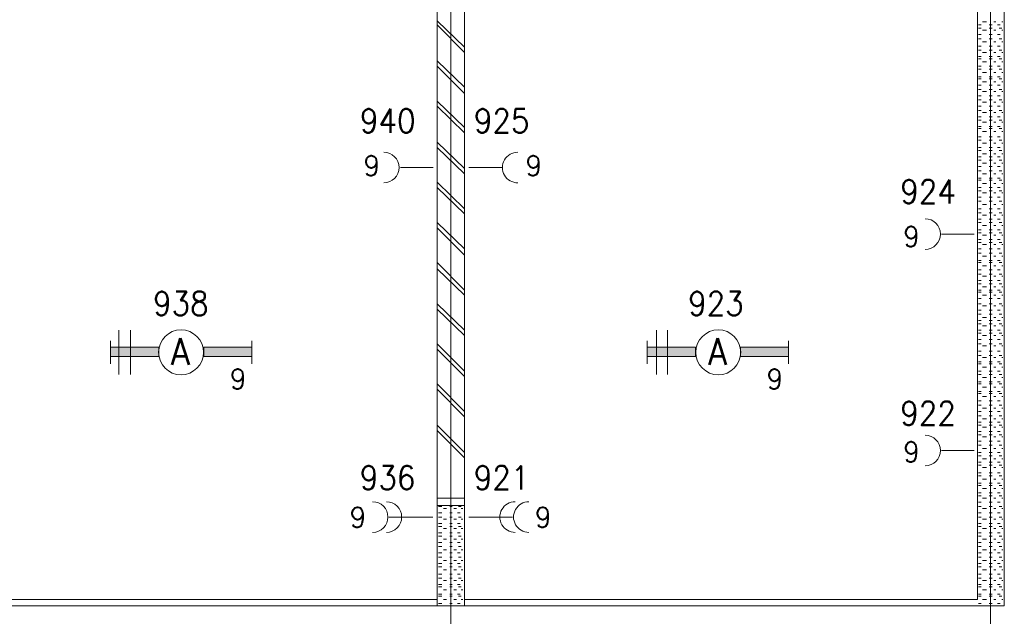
# Model space of a CAD drawing. Header units: metres. Extents: x -120 to -9, y 63 to 139.
# Tile 36 of 44: x -31.02 to -23.73, y 98.75 to 103.16. Entities that reach past the tile are written whole.
import ezdxf
from ezdxf.enums import TextEntityAlignment as Align

# ---------------------------------------------------------------- set-up
doc = ezdxf.new("R2010")
doc.units = ezdxf.units.M
doc.header["$MEASUREMENT"] = 0
doc.layers.add('Level 1', color=1, linetype='Continuous', lineweight=0)
doc.styles.add('Style-STANDARD', font='STANDARD.shx')

# ---------------------------------------------------------------- blocks, each defined once
blk = doc.blocks.new('FCADE1')
at = {"layer": 'Level 1', "color": 1, "linetype": 'Continuous', "lineweight": 0}
blk.add_circle((0, 0), 1, dxfattribs=at)
blk = doc.blocks.new('FCADE2')
at = {"layer": 'Level 1', "color": 1, "linetype": 'Continuous', "lineweight": 0}
blk.add_circle((0, 0), 1, dxfattribs=at)

msp = doc.modelspace()

# ---------------------------------------------------------------- linework, layer by layer
at = {"layer": 'Level 1', "color": 11, "linetype": 'Continuous', "lineweight": 0}
for p, q in [((-27.827, 120.3835), (-27.827, 93.6725)), ((-23.8309, 120.3835), (-23.8309, 93.6725))]:
    msp.add_line(p, q, dxfattribs=at)
at = {"layer": 'Level 1', "color": 1, "linetype": 'Continuous', "lineweight": 0}
for p, q in [((-27.9285, 98.8288), (-27.9285, 106.2038)), ((-27.7254, 98.8288), (-27.7254, 106.2038)), ((-23.9285, 98.8757), (-23.9285, 106.2038)), ((-23.7293, 98.8288), (-23.7293, 106.2038)), ((-27.7254, 102.9616), (-27.9285, 103.1569)), ((-23.8895, 103.1491), (-23.8621, 103.1491)), ((-23.8074, 103.1491), (-23.7918, 103.1491)), ((-23.7488, 103.1491), (-23.741, 103.1491)), ((-27.7254, 102.9225), (-27.9285, 103.1257)), ((-23.9207, 103.1257), (-23.9012, 103.1257)), ((-23.9207, 103.1022), (-23.9012, 103.1022)), ((-23.8895, 103.0866), (-23.8621, 103.0866)), ((-23.8426, 103.1257), (-23.8192, 103.1257)), ((-23.8426, 103.1022), (-23.8192, 103.1022)), ((-23.8074, 103.0866), (-23.7918, 103.0866)), ((-23.7801, 103.1257), (-23.7606, 103.1257)), ((-23.7684, 103.1022), (-23.7488, 103.1022)), ((-23.7488, 103.0866), (-23.741, 103.0866)), ((-23.9207, 103.0553), (-23.9012, 103.0553)), ((-23.9207, 103.0241), (-23.9012, 103.0241)), ((-23.8895, 103.0007), (-23.8621, 103.0007)), ((-23.8426, 103.0553), (-23.8192, 103.0553)), ((-23.8426, 103.0241), (-23.8192, 103.0241)), ((-23.8074, 103.0007), (-23.7918, 103.0007)), ((-23.7801, 103.0553), (-23.7606, 103.0553)), ((-23.7684, 103.0241), (-23.7488, 103.0241)), ((-23.7488, 103.0007), (-23.741, 103.0007)), ((-23.9207, 102.9694), (-23.9012, 102.9694)), ((-23.9207, 102.9381), (-23.9012, 102.9381)), ((-23.8895, 102.9225), (-23.8621, 102.9225)), ((-23.8426, 102.9694), (-23.8192, 102.9694)), ((-23.8426, 102.9381), (-23.8192, 102.9381)), ((-23.8074, 102.9225), (-23.7918, 102.9225)), ((-23.7801, 102.9694), (-23.7606, 102.9694)), ((-23.7684, 102.9381), (-23.7488, 102.9381)), ((-23.7488, 102.9225), (-23.741, 102.9225)), ((-27.7254, 102.6647), (-27.9285, 102.86)), ((-23.9207, 102.8913), (-23.9012, 102.8913)), ((-23.9207, 102.8757), (-23.9012, 102.8757)), ((-23.8895, 102.8522), (-23.8621, 102.8522)), ((-23.8426, 102.8913), (-23.8192, 102.8913)), ((-23.8426, 102.8757), (-23.8192, 102.8757)), ((-23.8074, 102.8522), (-23.7918, 102.8522)), ((-23.7801, 102.8913), (-23.7606, 102.8913)), ((-23.7684, 102.8757), (-23.7488, 102.8757)), ((-23.7488, 102.8522), (-23.741, 102.8522)), ((-27.7254, 102.6178), (-27.9285, 102.821)), ((-23.9207, 102.821), (-23.9012, 102.821)), ((-23.9207, 102.7975), (-23.9012, 102.7975)), ((-23.8895, 102.7741), (-23.8621, 102.7741)), ((-23.8426, 102.821), (-23.8192, 102.821)), ((-23.8426, 102.7975), (-23.8192, 102.7975)), ((-23.8074, 102.7741), (-23.7918, 102.7741)), ((-23.7801, 102.821), (-23.7606, 102.821)), ((-23.7684, 102.7975), (-23.7488, 102.7975)), ((-23.7488, 102.7741), (-23.741, 102.7741)), ((-23.9207, 102.7428), (-23.9012, 102.7428)), ((-23.9207, 102.7272), (-23.9012, 102.7272)), ((-23.8895, 102.7038), (-23.8621, 102.7038)), ((-23.8426, 102.7428), (-23.8192, 102.7428)), ((-23.8426, 102.7272), (-23.8192, 102.7272)), ((-23.8074, 102.7038), (-23.7918, 102.7038)), ((-23.7801, 102.7428), (-23.7606, 102.7428)), ((-23.7684, 102.7272), (-23.7488, 102.7272)), ((-23.7488, 102.7038), (-23.741, 102.7038)), ((-23.9207, 102.6803), (-23.9012, 102.6803)), ((-23.9207, 102.6491), (-23.9012, 102.6491)), ((-23.8895, 102.6335), (-23.8621, 102.6335)), ((-23.8426, 102.6803), (-23.8192, 102.6803)), ((-23.8426, 102.6491), (-23.8192, 102.6491)), ((-23.8074, 102.6335), (-23.7918, 102.6335)), ((-23.7801, 102.6803), (-23.7606, 102.6803)), ((-23.7684, 102.6491), (-23.7488, 102.6491)), ((-23.7488, 102.6335), (-23.741, 102.6335)), ((-27.7254, 102.3678), (-27.9285, 102.5631)), ((-23.9207, 102.6022), (-23.9012, 102.6022)), ((-23.9207, 102.571), (-23.9012, 102.571)), ((-23.8895, 102.5553), (-23.8621, 102.5553)), ((-23.8426, 102.6022), (-23.8192, 102.6022)), ((-23.8426, 102.571), (-23.8192, 102.571)), ((-23.8074, 102.5553), (-23.7918, 102.5553)), ((-23.7801, 102.6022), (-23.7606, 102.6022)), ((-23.7684, 102.571), (-23.7488, 102.571)), ((-23.7488, 102.5553), (-23.741, 102.5553)), ((-27.7254, 102.3288), (-27.9285, 102.5241)), ((-23.9207, 102.5241), (-23.9012, 102.5241)), ((-23.9207, 102.4928), (-23.9012, 102.4928)), ((-23.8895, 102.4772), (-23.8621, 102.4772)), ((-23.8426, 102.5241), (-23.8192, 102.5241)), ((-23.8426, 102.4928), (-23.8192, 102.4928)), ((-23.8074, 102.4772), (-23.7918, 102.4772)), ((-23.7801, 102.5241), (-23.7606, 102.5241)), ((-23.7684, 102.4928), (-23.7488, 102.4928)), ((-23.7488, 102.4772), (-23.741, 102.4772)), ((-23.9207, 102.446), (-23.9012, 102.446)), ((-23.9207, 102.4225), (-23.9012, 102.4225)), ((-23.8895, 102.4069), (-23.8621, 102.4069)), ((-23.8426, 102.446), (-23.8192, 102.446)), ((-23.8426, 102.4225), (-23.8192, 102.4225)), ((-23.8074, 102.4069), (-23.7918, 102.4069)), ((-23.7801, 102.446), (-23.7606, 102.446)), ((-23.7684, 102.4225), (-23.7488, 102.4225)), ((-23.7488, 102.4069), (-23.741, 102.4069)), ((-23.9207, 102.3757), (-23.9012, 102.3757)), ((-23.9207, 102.36), (-23.9012, 102.36)), ((-23.8895, 102.3366), (-23.8621, 102.3366)), ((-23.8426, 102.3757), (-23.8192, 102.3757)), ((-23.8426, 102.36), (-23.8192, 102.36)), ((-23.8074, 102.3366), (-23.7918, 102.3366)), ((-23.7801, 102.3757), (-23.7606, 102.3757)), ((-23.7684, 102.36), (-23.7488, 102.36)), ((-23.7488, 102.3366), (-23.741, 102.3366)), ((-27.7254, 102.0631), (-27.9285, 102.2585)), ((-23.9207, 102.2975), (-23.9012, 102.2975)), ((-23.9207, 102.2741), (-23.9012, 102.2741)), ((-23.8426, 102.2975), (-23.8192, 102.2975)), ((-23.8426, 102.2741), (-23.8192, 102.2741)), ((-23.7801, 102.2975), (-23.7606, 102.2975)), ((-23.7684, 102.2741), (-23.7488, 102.2741)), ((-27.7254, 102.0241), (-27.9285, 102.2194)), ((-23.9207, 102.2194), (-23.9012, 102.2194)), ((-23.9207, 102.196), (-23.9012, 102.196)), ((-23.8895, 102.2507), (-23.8621, 102.2507)), ((-23.8426, 102.2194), (-23.8192, 102.2194)), ((-23.8426, 102.196), (-23.8192, 102.196)), ((-23.8074, 102.2507), (-23.7918, 102.2507)), ((-23.7801, 102.2194), (-23.7606, 102.2194)), ((-23.7684, 102.196), (-23.7488, 102.196)), ((-23.7488, 102.2507), (-23.741, 102.2507)), ((-23.9207, 102.1491), (-23.9012, 102.1491)), ((-23.9207, 102.1257), (-23.9012, 102.1257)), ((-23.8895, 102.1725), (-23.8621, 102.1725)), ((-23.8426, 102.1491), (-23.8192, 102.1491)), ((-23.8426, 102.1257), (-23.8192, 102.1257)), ((-23.8074, 102.1725), (-23.7918, 102.1725)), ((-23.7801, 102.1491), (-23.7606, 102.1491)), ((-23.7684, 102.1257), (-23.7488, 102.1257)), ((-23.7488, 102.1725), (-23.741, 102.1725)), ((-27.9559, 102.071), (-28.1981, 102.071)), ((-27.6942, 102.071), (-27.4481, 102.071)), ((-23.9207, 102.0788), (-23.9012, 102.0788)), ((-23.9207, 102.0475), (-23.9012, 102.0475)), ((-23.8895, 102.1022), (-23.8621, 102.1022)), ((-23.8426, 102.0788), (-23.8192, 102.0788)), ((-23.8426, 102.0475), (-23.8192, 102.0475)), ((-23.8074, 102.1022), (-23.7918, 102.1022)), ((-23.7801, 102.0788), (-23.7606, 102.0788)), ((-23.7684, 102.0475), (-23.7488, 102.0475)), ((-23.7488, 102.1022), (-23.741, 102.1022)), ((-23.9207, 101.9928), (-23.9012, 101.9928)), ((-23.9207, 101.9772), (-23.9012, 101.9772)), ((-23.8895, 102.0241), (-23.8621, 102.0241)), ((-23.8426, 101.9928), (-23.8192, 101.9928)), ((-23.8426, 101.9772), (-23.8192, 101.9772)), ((-23.8074, 102.0241), (-23.7918, 102.0241)), ((-23.7801, 101.9928), (-23.7606, 101.9928)), ((-23.7684, 101.9772), (-23.7488, 101.9772)), ((-23.7488, 102.0241), (-23.741, 102.0241)), ((-27.7254, 101.7663), (-27.9285, 101.9616)), ((-27.7254, 101.7272), (-27.9285, 101.9225)), ((-23.9207, 101.9225), (-23.9012, 101.9225)), ((-23.9207, 101.8991), (-23.9012, 101.8991)), ((-23.8895, 101.9538), (-23.8621, 101.9538)), ((-23.8426, 101.9225), (-23.8192, 101.9225)), ((-23.8426, 101.8991), (-23.8192, 101.8991)), ((-23.8074, 101.9538), (-23.7918, 101.9538)), ((-23.7801, 101.9225), (-23.7606, 101.9225)), ((-23.7684, 101.8991), (-23.7488, 101.8991)), ((-23.7488, 101.9538), (-23.741, 101.9538)), ((-23.9207, 101.8522), (-23.9012, 101.8522)), ((-23.9207, 101.821), (-23.9012, 101.821)), ((-23.8895, 101.8835), (-23.8621, 101.8835)), ((-23.8426, 101.8522), (-23.8192, 101.8522)), ((-23.8426, 101.821), (-23.8192, 101.821)), ((-23.8074, 101.8835), (-23.7918, 101.8835)), ((-23.7801, 101.8522), (-23.7606, 101.8522)), ((-23.7684, 101.821), (-23.7488, 101.821)), ((-23.7488, 101.8835), (-23.741, 101.8835)), ((-23.9207, 101.7663), (-23.9012, 101.7663)), ((-23.8895, 101.7975), (-23.8621, 101.7975)), ((-23.8426, 101.7663), (-23.8192, 101.7663)), ((-23.8074, 101.7975), (-23.7918, 101.7975)), ((-23.7801, 101.7663), (-23.7606, 101.7663)), ((-23.7488, 101.7975), (-23.741, 101.7975)), ((-23.9207, 101.735), (-23.9012, 101.735)), ((-23.9207, 101.6881), (-23.9012, 101.6881)), ((-23.8895, 101.7194), (-23.8621, 101.7194)), ((-23.8426, 101.735), (-23.8192, 101.735)), ((-23.8426, 101.6881), (-23.8192, 101.6881)), ((-23.8074, 101.7194), (-23.7918, 101.7194)), ((-23.7801, 101.6881), (-23.7606, 101.6881)), ((-23.7684, 101.735), (-23.7488, 101.735)), ((-23.7488, 101.7194), (-23.741, 101.7194)), ((-27.7254, 101.4694), (-27.9285, 101.6647)), ((-27.7254, 101.4225), (-27.9285, 101.6257)), ((-23.9207, 101.6647), (-23.9012, 101.6647)), ((-23.9207, 101.61), (-23.9012, 101.61)), ((-23.8895, 101.6413), (-23.8621, 101.6413)), ((-23.8426, 101.6647), (-23.8192, 101.6647)), ((-23.8426, 101.61), (-23.8192, 101.61)), ((-23.8074, 101.6413), (-23.7918, 101.6413)), ((-23.7801, 101.61), (-23.7606, 101.61)), ((-23.7684, 101.6647), (-23.7488, 101.6647)), ((-23.7488, 101.6413), (-23.741, 101.6413)), ((-23.952, 101.5788), (-24.1942, 101.5788)), ((-23.9207, 101.5866), (-23.9012, 101.5866)), ((-23.9207, 101.5397), (-23.9012, 101.5397)), ((-23.8895, 101.571), (-23.8621, 101.571)), ((-23.8426, 101.5866), (-23.8192, 101.5866)), ((-23.8426, 101.5397), (-23.8192, 101.5397)), ((-23.8074, 101.571), (-23.7918, 101.571)), ((-23.7801, 101.5397), (-23.7606, 101.5397)), ((-23.7684, 101.5866), (-23.7488, 101.5866)), ((-23.7488, 101.571), (-23.741, 101.571)), ((-23.9207, 101.5163), (-23.9012, 101.5163)), ((-23.9207, 101.4694), (-23.9012, 101.4694)), ((-23.8895, 101.5007), (-23.8621, 101.5007)), ((-23.8426, 101.5163), (-23.8192, 101.5163)), ((-23.8426, 101.4694), (-23.8192, 101.4694)), ((-23.8074, 101.5007), (-23.7918, 101.5007)), ((-23.7801, 101.4694), (-23.7606, 101.4694)), ((-23.7684, 101.5163), (-23.7488, 101.5163)), ((-23.7488, 101.5007), (-23.741, 101.5007)), ((-23.9207, 101.4381), (-23.9012, 101.4381)), ((-23.9207, 101.3835), (-23.9012, 101.3835)), ((-23.8895, 101.4147), (-23.8621, 101.4147)), ((-23.8426, 101.4381), (-23.8192, 101.4381)), ((-23.8426, 101.3835), (-23.8192, 101.3835)), ((-23.8074, 101.4147), (-23.7918, 101.4147)), ((-23.7801, 101.3835), (-23.7606, 101.3835)), ((-23.7684, 101.4381), (-23.7488, 101.4381)), ((-23.7488, 101.4147), (-23.741, 101.4147)), ((-27.7254, 101.1647), (-27.9285, 101.3678)), ((-27.7254, 101.1257), (-27.9285, 101.321)), ((-23.9207, 101.3678), (-23.9012, 101.3678)), ((-23.9207, 101.3131), (-23.9012, 101.3131)), ((-23.8895, 101.3444), (-23.8621, 101.3444)), ((-23.8426, 101.3678), (-23.8192, 101.3678)), ((-23.8426, 101.3131), (-23.8192, 101.3131)), ((-23.8074, 101.3444), (-23.7918, 101.3444)), ((-23.7801, 101.3131), (-23.7606, 101.3131)), ((-23.7684, 101.3678), (-23.7488, 101.3678)), ((-23.7488, 101.3444), (-23.741, 101.3444)), ((-23.9207, 101.2819), (-23.9012, 101.2819)), ((-23.8895, 101.2663), (-23.8621, 101.2663)), ((-23.8426, 101.2819), (-23.8192, 101.2819)), ((-23.8074, 101.2663), (-23.7918, 101.2663)), ((-23.7684, 101.2819), (-23.7488, 101.2819)), ((-23.7488, 101.2663), (-23.741, 101.2663)), ((-23.9207, 101.235), (-23.9012, 101.235)), ((-23.9207, 101.2116), (-23.9012, 101.2116)), ((-23.9207, 101.1647), (-23.9012, 101.1647)), ((-23.8895, 101.1881), (-23.8621, 101.1881)), ((-23.8426, 101.235), (-23.8192, 101.235)), ((-23.8426, 101.2116), (-23.8192, 101.2116)), ((-23.8426, 101.1647), (-23.8192, 101.1647)), ((-23.8074, 101.1881), (-23.7918, 101.1881)), ((-23.7801, 101.235), (-23.7606, 101.235)), ((-23.7801, 101.1647), (-23.7606, 101.1647)), ((-23.7684, 101.2116), (-23.7488, 101.2116)), ((-23.7488, 101.1881), (-23.741, 101.1881)), ((-23.9207, 101.1491), (-23.9012, 101.1491)), ((-23.9207, 101.1022), (-23.9012, 101.1022)), ((-23.8895, 101.1257), (-23.8621, 101.1257)), ((-23.8426, 101.1491), (-23.8192, 101.1491)), ((-23.8426, 101.1022), (-23.8192, 101.1022)), ((-23.8074, 101.1257), (-23.7918, 101.1257)), ((-23.7801, 101.1022), (-23.7606, 101.1022)), ((-23.7684, 101.1491), (-23.7488, 101.1491)), ((-23.7488, 101.1257), (-23.741, 101.1257)), ((-27.7254, 100.8678), (-27.9285, 101.0631)), ((-27.7254, 100.8288), (-27.9285, 101.0241)), ((-23.9207, 101.0631), (-23.9012, 101.0631)), ((-23.8895, 101.0475), (-23.8621, 101.0475)), ((-23.8426, 101.0631), (-23.8192, 101.0631)), ((-23.8074, 101.0475), (-23.7918, 101.0475)), ((-23.7684, 101.0631), (-23.7488, 101.0631)), ((-23.7488, 101.0475), (-23.741, 101.0475)), ((-23.9207, 101.0163), (-23.9012, 101.0163)), ((-23.9207, 100.985), (-23.9012, 100.985)), ((-23.8895, 100.9616), (-23.8621, 100.9616)), ((-23.8426, 101.0163), (-23.8192, 101.0163)), ((-23.8426, 100.985), (-23.8192, 100.985)), ((-23.8074, 100.9616), (-23.7918, 100.9616)), ((-23.7801, 101.0163), (-23.7606, 101.0163)), ((-23.7684, 100.985), (-23.7488, 100.985)), ((-23.7488, 100.9616), (-23.741, 100.9616)), ((-23.9207, 100.9381), (-23.9012, 100.9381)), ((-23.9207, 100.9147), (-23.9012, 100.9147)), ((-23.8895, 100.8991), (-23.8621, 100.8991)), ((-23.8426, 100.9381), (-23.8192, 100.9381)), ((-23.8426, 100.9147), (-23.8192, 100.9147)), ((-23.8074, 100.8991), (-23.7918, 100.8991)), ((-23.7801, 100.9381), (-23.7606, 100.9381)), ((-23.7684, 100.9147), (-23.7488, 100.9147)), ((-23.7488, 100.8991), (-23.741, 100.8991)), ((-30.284, 100.5397), (-30.284, 100.8678)), ((-30.1981, 100.5397), (-30.1981, 100.8678)), ((-26.3035, 100.5397), (-26.3035, 100.8678)), ((-26.2215, 100.5397), (-26.2215, 100.8678)), ((-23.9207, 100.8678), (-23.9012, 100.8678)), ((-23.9207, 100.8444), (-23.9012, 100.8444)), ((-23.8895, 100.8288), (-23.8621, 100.8288)), ((-23.8426, 100.8678), (-23.8192, 100.8678)), ((-23.8426, 100.8444), (-23.8192, 100.8444)), ((-23.8074, 100.8288), (-23.7918, 100.8288)), ((-23.7801, 100.8678), (-23.7606, 100.8678)), ((-23.7684, 100.8444), (-23.7488, 100.8444)), ((-23.7488, 100.8288), (-23.741, 100.8288)), ((-30.3465, 100.7897), (-30.3465, 100.6178)), ((-29.2996, 100.7897), (-29.2996, 100.6178)), ((-27.7254, 100.5631), (-27.9285, 100.7663)), ((-27.7254, 100.5241), (-27.9285, 100.7272)), ((-26.3739, 100.7897), (-26.3739, 100.6178)), ((-25.327, 100.7897), (-25.327, 100.6178)), ((-23.9207, 100.7975), (-23.9012, 100.7975)), ((-23.9207, 100.7663), (-23.9012, 100.7663)), ((-23.8895, 100.7507), (-23.8621, 100.7507)), ((-23.8426, 100.7975), (-23.8192, 100.7975)), ((-23.8426, 100.7663), (-23.8192, 100.7663)), ((-23.8074, 100.7507), (-23.7918, 100.7507)), ((-23.7801, 100.7975), (-23.7606, 100.7975)), ((-23.7684, 100.7663), (-23.7488, 100.7663)), ((-23.7488, 100.7507), (-23.741, 100.7507)), ((-23.9207, 100.7116), (-23.9012, 100.7116)), ((-23.9207, 100.6803), (-23.9012, 100.6803)), ((-23.8895, 100.6647), (-23.8621, 100.6647)), ((-23.8426, 100.7116), (-23.8192, 100.7116)), ((-23.8426, 100.6803), (-23.8192, 100.6803)), ((-23.8074, 100.6647), (-23.7918, 100.6647)), ((-23.7801, 100.7116), (-23.7606, 100.7116)), ((-23.7684, 100.6803), (-23.7488, 100.6803)), ((-23.7488, 100.6647), (-23.741, 100.6647)), ((-23.9285, 100.4147), (-23.9285, 100.6178)), ((-23.9285, 100.6022), (-23.9285, 100.5866)), ((-23.9207, 100.6335), (-23.9012, 100.6335)), ((-23.9207, 100.6178), (-23.9012, 100.6178)), ((-23.8895, 100.5944), (-23.8621, 100.5944)), ((-23.8426, 100.6335), (-23.8192, 100.6335)), ((-23.8426, 100.6178), (-23.8192, 100.6178)), ((-23.8074, 100.5944), (-23.7918, 100.5944)), ((-23.7801, 100.6335), (-23.7606, 100.6335)), ((-23.7684, 100.6178), (-23.7488, 100.6178)), ((-23.7488, 100.5944), (-23.741, 100.5944)), ((-23.9285, 100.5241), (-23.9285, 100.5085)), ((-23.9207, 100.5631), (-23.9012, 100.5631)), ((-23.9207, 100.5397), (-23.9012, 100.5397)), ((-23.8895, 100.5163), (-23.8621, 100.5163)), ((-23.8426, 100.5631), (-23.8192, 100.5631)), ((-23.8426, 100.5397), (-23.8192, 100.5397)), ((-23.8074, 100.5163), (-23.7918, 100.5163)), ((-23.7801, 100.5631), (-23.7606, 100.5631)), ((-23.7684, 100.5397), (-23.7488, 100.5397)), ((-23.7488, 100.5163), (-23.741, 100.5163)), ((-23.7293, 100.571), (-23.7293, 100.5475)), ((-27.7254, 100.2663), (-27.9285, 100.4694)), ((-23.9285, 100.4538), (-23.9285, 100.4381)), ((-23.9207, 100.485), (-23.9012, 100.485)), ((-23.9207, 100.4694), (-23.9012, 100.4694)), ((-23.8895, 100.446), (-23.8621, 100.446)), ((-23.8426, 100.485), (-23.8192, 100.485)), ((-23.8426, 100.4694), (-23.8192, 100.4694)), ((-23.8074, 100.446), (-23.7918, 100.446)), ((-23.7801, 100.485), (-23.7606, 100.485)), ((-23.7684, 100.4694), (-23.7488, 100.4694)), ((-23.7488, 100.446), (-23.741, 100.446)), ((-23.7293, 100.4928), (-23.7293, 100.4772)), ((-23.7293, 100.4381), (-23.7293, 100.4303)), ((-27.7254, 100.2272), (-27.9285, 100.4303)), ((-23.9207, 100.4147), (-23.9012, 100.4147)), ((-23.9207, 100.3991), (-23.9012, 100.3991)), ((-23.8895, 100.3757), (-23.8621, 100.3757)), ((-23.8426, 100.4147), (-23.8192, 100.4147)), ((-23.8426, 100.3991), (-23.8192, 100.3991)), ((-23.8074, 100.3757), (-23.7918, 100.3757)), ((-23.7801, 100.4147), (-23.7606, 100.4147)), ((-23.7684, 100.3991), (-23.7488, 100.3991)), ((-23.7488, 100.3757), (-23.741, 100.3757)), ((-23.9207, 100.3444), (-23.9012, 100.3444)), ((-23.9207, 100.3131), (-23.9012, 100.3131)), ((-23.8895, 100.2897), (-23.8621, 100.2897)), ((-23.8426, 100.3444), (-23.8192, 100.3444)), ((-23.8426, 100.3131), (-23.8192, 100.3131)), ((-23.8074, 100.2897), (-23.7918, 100.2897)), ((-23.7801, 100.3444), (-23.7606, 100.3444)), ((-23.7684, 100.3131), (-23.7488, 100.3131)), ((-23.7488, 100.2897), (-23.741, 100.2897)), ((-23.9207, 100.2663), (-23.9012, 100.2663)), ((-23.9207, 100.235), (-23.9012, 100.235)), ((-23.8426, 100.2663), (-23.8192, 100.2663)), ((-23.8426, 100.235), (-23.8192, 100.235)), ((-23.7801, 100.2663), (-23.7606, 100.2663)), ((-23.7684, 100.235), (-23.7488, 100.235)), ((-27.7254, 99.9616), (-27.9285, 100.1647)), ((-23.9207, 100.1881), (-23.9012, 100.1881)), ((-23.9207, 100.1647), (-23.9012, 100.1647)), ((-23.8895, 100.2116), (-23.8621, 100.2116)), ((-23.8895, 100.1491), (-23.8621, 100.1491)), ((-23.8426, 100.1881), (-23.8192, 100.1881)), ((-23.8426, 100.1647), (-23.8192, 100.1647)), ((-23.8074, 100.2116), (-23.7918, 100.2116)), ((-23.8074, 100.1491), (-23.7918, 100.1491)), ((-23.7801, 100.1881), (-23.7606, 100.1881)), ((-23.7684, 100.1647), (-23.7488, 100.1647)), ((-23.7488, 100.2116), (-23.741, 100.2116)), ((-23.7488, 100.1491), (-23.741, 100.1491)), ((-27.7254, 99.9225), (-27.9285, 100.1257)), ((-23.9207, 100.1178), (-23.9012, 100.1178)), ((-23.9207, 100.0944), (-23.9012, 100.0944)), ((-23.8895, 100.0788), (-23.8621, 100.0788)), ((-23.8426, 100.1178), (-23.8192, 100.1178)), ((-23.8426, 100.0944), (-23.8192, 100.0944)), ((-23.8074, 100.0788), (-23.7918, 100.0788)), ((-23.7801, 100.1178), (-23.7606, 100.1178)), ((-23.7684, 100.0944), (-23.7488, 100.0944)), ((-23.7488, 100.0788), (-23.741, 100.0788)), ((-23.9207, 100.0475), (-23.9012, 100.0475)), ((-23.9207, 100.0163), (-23.9012, 100.0163)), ((-23.8426, 100.0475), (-23.8192, 100.0475)), ((-23.8426, 100.0163), (-23.8192, 100.0163)), ((-23.7801, 100.0475), (-23.7606, 100.0475)), ((-23.7684, 100.0163), (-23.7488, 100.0163)), ((-23.952, 99.9772), (-24.1942, 99.9772)), ((-23.9207, 99.9616), (-23.9012, 99.9616)), ((-23.9207, 99.9381), (-23.9012, 99.9381)), ((-23.8895, 99.9928), (-23.8621, 99.9928)), ((-23.8426, 99.9616), (-23.8192, 99.9616)), ((-23.8426, 99.9381), (-23.8192, 99.9381)), ((-23.8074, 99.9928), (-23.7918, 99.9928)), ((-23.7801, 99.9616), (-23.7606, 99.9616)), ((-23.7684, 99.9381), (-23.7488, 99.9381)), ((-23.7488, 99.9928), (-23.741, 99.9928)), ((-23.9207, 99.8913), (-23.9012, 99.8913)), ((-23.9207, 99.8678), (-23.9012, 99.8678)), ((-23.8895, 99.9147), (-23.8621, 99.9147)), ((-23.8895, 99.8522), (-23.8621, 99.8522)), ((-23.8426, 99.8913), (-23.8192, 99.8913)), ((-23.8426, 99.8678), (-23.8192, 99.8678)), ((-23.8074, 99.9147), (-23.7918, 99.9147)), ((-23.8074, 99.8522), (-23.7918, 99.8522)), ((-23.7801, 99.8913), (-23.7606, 99.8913)), ((-23.7684, 99.8678), (-23.7488, 99.8678)), ((-23.7488, 99.9147), (-23.741, 99.9147)), ((-23.7488, 99.8522), (-23.741, 99.8522)), ((-23.9207, 99.8131), (-23.9012, 99.8131)), ((-23.9207, 99.7897), (-23.9012, 99.7897)), ((-23.8426, 99.8131), (-23.8192, 99.8131)), ((-23.8426, 99.7897), (-23.8192, 99.7897)), ((-23.7801, 99.8131), (-23.7606, 99.8131)), ((-23.7684, 99.7897), (-23.7488, 99.7897)), ((-23.9207, 99.735), (-23.9012, 99.735)), ((-23.9207, 99.7194), (-23.9012, 99.7194)), ((-23.8895, 99.7663), (-23.8621, 99.7663)), ((-23.8426, 99.735), (-23.8192, 99.735)), ((-23.8426, 99.7194), (-23.8192, 99.7194)), ((-23.8074, 99.7663), (-23.7918, 99.7663)), ((-23.7801, 99.735), (-23.7606, 99.735)), ((-23.7684, 99.7194), (-23.7488, 99.7194)), ((-23.7488, 99.7663), (-23.741, 99.7663)), ((-23.9207, 99.6647), (-23.9012, 99.6647)), ((-23.9207, 99.6413), (-23.9012, 99.6413)), ((-23.8895, 99.696), (-23.8621, 99.696)), ((-23.8426, 99.6647), (-23.8192, 99.6647)), ((-23.8426, 99.6413), (-23.8192, 99.6413)), ((-23.8074, 99.696), (-23.7918, 99.696)), ((-23.7801, 99.6647), (-23.7606, 99.6647)), ((-23.7684, 99.6413), (-23.7488, 99.6413)), ((-23.7488, 99.696), (-23.741, 99.696)), ((-27.9285, 99.6257), (-27.7254, 99.6257)), ((-27.9285, 99.571), (-27.7254, 99.571)), ((-27.9168, 99.5631), (-27.8934, 99.5631)), ((-27.8348, 99.5631), (-27.8153, 99.5631)), ((-27.7684, 99.5631), (-27.7489, 99.5631)), ((-23.9207, 99.5944), (-23.9012, 99.5944)), ((-23.9207, 99.5631), (-23.9012, 99.5631)), ((-23.8895, 99.6257), (-23.8621, 99.6257)), ((-23.8426, 99.5944), (-23.8192, 99.5944)), ((-23.8426, 99.5631), (-23.8192, 99.5631)), ((-23.8074, 99.6257), (-23.7918, 99.6257)), ((-23.7801, 99.5944), (-23.7606, 99.5944)), ((-23.7684, 99.5631), (-23.7488, 99.5631)), ((-23.7488, 99.6257), (-23.741, 99.6257)), ((-27.9168, 99.5163), (-27.8934, 99.5163)), ((-27.8817, 99.5475), (-27.8582, 99.5475)), ((-27.8348, 99.5163), (-27.8153, 99.5163)), ((-27.8035, 99.5475), (-27.784, 99.5475)), ((-27.7762, 99.5163), (-27.7567, 99.5163)), ((-27.7489, 99.5475), (-27.7371, 99.5475)), ((-23.9207, 99.5163), (-23.9012, 99.5163)), ((-23.8895, 99.5475), (-23.8621, 99.5475)), ((-23.8426, 99.5163), (-23.8192, 99.5163)), ((-23.8074, 99.5475), (-23.7918, 99.5475)), ((-23.7801, 99.5163), (-23.7606, 99.5163)), ((-23.7488, 99.5475), (-23.741, 99.5475)), ((-28.284, 99.485), (-27.9598, 99.485)), ((-27.9168, 99.485), (-27.8934, 99.485)), ((-27.9168, 99.4381), (-27.8934, 99.4381)), ((-27.9168, 99.4147), (-27.8934, 99.4147)), ((-27.8817, 99.4694), (-27.8582, 99.4694)), ((-27.8348, 99.485), (-27.8153, 99.485)), ((-27.8348, 99.4381), (-27.8153, 99.4381)), ((-27.8348, 99.4147), (-27.8153, 99.4147)), ((-27.8035, 99.4694), (-27.784, 99.4694)), ((-27.7762, 99.4381), (-27.7567, 99.4381)), ((-27.7684, 99.485), (-27.7489, 99.485)), ((-27.7684, 99.4147), (-27.7489, 99.4147)), ((-27.7489, 99.4694), (-27.7371, 99.4694)), ((-27.3699, 99.485), (-27.6942, 99.485)), ((-23.9207, 99.485), (-23.9012, 99.485)), ((-23.9207, 99.4381), (-23.9012, 99.4381)), ((-23.9207, 99.4147), (-23.9012, 99.4147)), ((-23.8895, 99.4694), (-23.8621, 99.4694)), ((-23.8426, 99.485), (-23.8192, 99.485)), ((-23.8426, 99.4381), (-23.8192, 99.4381)), ((-23.8426, 99.4147), (-23.8192, 99.4147)), ((-23.8074, 99.4694), (-23.7918, 99.4694)), ((-23.7801, 99.4381), (-23.7606, 99.4381)), ((-23.7684, 99.485), (-23.7488, 99.485)), ((-23.7684, 99.4147), (-23.7488, 99.4147)), ((-23.7488, 99.4694), (-23.741, 99.4694)), ((-27.9168, 99.3678), (-27.8934, 99.3678)), ((-27.9168, 99.3444), (-27.8934, 99.3444)), ((-27.8817, 99.3991), (-27.8582, 99.3991)), ((-27.8348, 99.3678), (-27.8153, 99.3678)), ((-27.8348, 99.3444), (-27.8153, 99.3444)), ((-27.8035, 99.3991), (-27.784, 99.3991)), ((-27.7762, 99.3678), (-27.7567, 99.3678)), ((-27.7684, 99.3444), (-27.7489, 99.3444)), ((-27.7489, 99.3991), (-27.7371, 99.3991)), ((-23.9207, 99.3678), (-23.9012, 99.3678)), ((-23.9207, 99.3444), (-23.9012, 99.3444)), ((-23.8895, 99.3991), (-23.8621, 99.3991)), ((-23.8426, 99.3678), (-23.8192, 99.3678)), ((-23.8426, 99.3444), (-23.8192, 99.3444)), ((-23.8074, 99.3991), (-23.7918, 99.3991)), ((-23.7801, 99.3678), (-23.7606, 99.3678)), ((-23.7684, 99.3444), (-23.7488, 99.3444)), ((-23.7488, 99.3991), (-23.741, 99.3991)), ((-27.9168, 99.2975), (-27.8934, 99.2975)), ((-27.8817, 99.321), (-27.8582, 99.321)), ((-27.8348, 99.2975), (-27.8153, 99.2975)), ((-27.8035, 99.321), (-27.784, 99.321)), ((-27.7762, 99.2975), (-27.7567, 99.2975)), ((-27.7489, 99.321), (-27.7371, 99.321)), ((-23.9207, 99.2975), (-23.9012, 99.2975)), ((-23.8895, 99.321), (-23.8621, 99.321)), ((-23.8426, 99.2975), (-23.8192, 99.2975)), ((-23.8074, 99.321), (-23.7918, 99.321)), ((-23.7801, 99.2975), (-23.7606, 99.2975)), ((-23.7488, 99.321), (-23.741, 99.321)), ((-27.9168, 99.2663), (-27.8934, 99.2663)), ((-27.9168, 99.2194), (-27.8934, 99.2194)), ((-27.8817, 99.2428), (-27.8582, 99.2428)), ((-27.8348, 99.2663), (-27.8153, 99.2663)), ((-27.8348, 99.2194), (-27.8153, 99.2194)), ((-27.8035, 99.2428), (-27.784, 99.2428)), ((-27.7762, 99.2194), (-27.7567, 99.2194)), ((-27.7684, 99.2663), (-27.7489, 99.2663)), ((-27.7489, 99.2428), (-27.7371, 99.2428)), ((-23.9207, 99.2663), (-23.9012, 99.2663)), ((-23.9207, 99.2194), (-23.9012, 99.2194)), ((-23.8895, 99.2428), (-23.8621, 99.2428)), ((-23.8426, 99.2663), (-23.8192, 99.2663)), ((-23.8426, 99.2194), (-23.8192, 99.2194)), ((-23.8074, 99.2428), (-23.7918, 99.2428)), ((-23.7801, 99.2194), (-23.7606, 99.2194)), ((-23.7684, 99.2663), (-23.7488, 99.2663)), ((-23.7488, 99.2428), (-23.741, 99.2428)), ((-27.9168, 99.1881), (-27.8934, 99.1881)), ((-27.9168, 99.1413), (-27.8934, 99.1413)), ((-27.8817, 99.1647), (-27.8582, 99.1647)), ((-27.8348, 99.1881), (-27.8153, 99.1881)), ((-27.8348, 99.1413), (-27.8153, 99.1413)), ((-27.8035, 99.1647), (-27.784, 99.1647)), ((-27.7762, 99.1413), (-27.7567, 99.1413)), ((-27.7684, 99.1881), (-27.7489, 99.1881)), ((-27.7489, 99.1647), (-27.7371, 99.1647)), ((-23.9207, 99.1881), (-23.9012, 99.1881)), ((-23.9207, 99.1413), (-23.9012, 99.1413)), ((-23.8895, 99.1647), (-23.8621, 99.1647)), ((-23.8426, 99.1881), (-23.8192, 99.1881)), ((-23.8426, 99.1413), (-23.8192, 99.1413)), ((-23.8074, 99.1647), (-23.7918, 99.1647)), ((-23.7801, 99.1413), (-23.7606, 99.1413)), ((-23.7684, 99.1881), (-23.7488, 99.1881)), ((-23.7488, 99.1647), (-23.741, 99.1647)), ((-27.9168, 99.1178), (-27.8934, 99.1178)), ((-27.9168, 99.0631), (-27.8934, 99.0631)), ((-27.8817, 99.0944), (-27.8582, 99.0944)), ((-27.8348, 99.1178), (-27.8153, 99.1178)), ((-27.8348, 99.0631), (-27.8153, 99.0631)), ((-27.8035, 99.0944), (-27.784, 99.0944)), ((-27.7762, 99.0631), (-27.7567, 99.0631)), ((-27.7684, 99.1178), (-27.7489, 99.1178)), ((-27.7489, 99.0944), (-27.7371, 99.0944)), ((-23.9207, 99.1178), (-23.9012, 99.1178)), ((-23.9207, 99.0631), (-23.9012, 99.0631)), ((-23.8895, 99.0944), (-23.8621, 99.0944)), ((-23.8426, 99.1178), (-23.8192, 99.1178)), ((-23.8426, 99.0631), (-23.8192, 99.0631)), ((-23.8074, 99.0944), (-23.7918, 99.0944)), ((-23.7801, 99.0631), (-23.7606, 99.0631)), ((-23.7684, 99.1178), (-23.7488, 99.1178)), ((-23.7488, 99.0944), (-23.741, 99.0944)), ((-27.9168, 99.0319), (-27.8934, 99.0319)), ((-27.9168, 98.985), (-27.8934, 98.985)), ((-27.8817, 99.0163), (-27.8582, 99.0163)), ((-27.8348, 99.0319), (-27.8153, 99.0319)), ((-27.8348, 98.985), (-27.8153, 98.985)), ((-27.8035, 99.0163), (-27.784, 99.0163)), ((-27.7762, 98.985), (-27.7567, 98.985)), ((-27.7684, 99.0319), (-27.7489, 99.0319)), ((-27.7489, 99.0163), (-27.7371, 99.0163)), ((-23.9207, 99.0319), (-23.9012, 99.0319)), ((-23.9207, 98.985), (-23.9012, 98.985)), ((-23.8895, 99.0163), (-23.8621, 99.0163)), ((-23.8426, 99.0319), (-23.8192, 99.0319)), ((-23.8426, 98.985), (-23.8192, 98.985)), ((-23.8074, 99.0163), (-23.7918, 99.0163)), ((-23.7801, 98.985), (-23.7606, 98.985)), ((-23.7684, 99.0319), (-23.7488, 99.0319)), ((-23.7488, 99.0163), (-23.741, 99.0163)), ((-27.9168, 98.9694), (-27.8934, 98.9694)), ((-27.9168, 98.9147), (-27.8934, 98.9147)), ((-27.8817, 98.946), (-27.8582, 98.946)), ((-27.8348, 98.9694), (-27.8153, 98.9694)), ((-27.8348, 98.9147), (-27.8153, 98.9147)), ((-27.8035, 98.946), (-27.784, 98.946)), ((-27.7762, 98.9147), (-27.7567, 98.9147)), ((-27.7684, 98.9694), (-27.7489, 98.9694)), ((-27.7489, 98.946), (-27.7371, 98.946)), ((-23.9207, 98.9694), (-23.9012, 98.9694)), ((-23.9207, 98.9147), (-23.9012, 98.9147)), ((-23.8895, 98.946), (-23.8621, 98.946)), ((-23.8426, 98.9694), (-23.8192, 98.9694)), ((-23.8426, 98.9147), (-23.8192, 98.9147)), ((-23.8074, 98.946), (-23.7918, 98.946)), ((-23.7801, 98.9147), (-23.7606, 98.9147)), ((-23.7684, 98.9694), (-23.7488, 98.9694)), ((-23.7488, 98.946), (-23.741, 98.946)), ((-31.7215, 98.8757), (-27.9285, 98.8757)), ((-27.9168, 98.8991), (-27.8934, 98.8991)), ((-27.9168, 98.8444), (-27.8934, 98.8444)), ((-27.8817, 98.8757), (-27.8582, 98.8757)), ((-27.8348, 98.8991), (-27.8153, 98.8991)), ((-27.8348, 98.8444), (-27.8153, 98.8444)), ((-27.8035, 98.8757), (-27.784, 98.8757)), ((-27.7762, 98.8444), (-27.7567, 98.8444)), ((-27.7684, 98.8991), (-27.7489, 98.8991)), ((-27.7489, 98.8757), (-27.7371, 98.8757)), ((-27.7254, 98.8757), (-23.9285, 98.8757)), ((-23.9207, 98.8991), (-23.9012, 98.8991)), ((-23.9207, 98.8444), (-23.9012, 98.8444)), ((-23.8895, 98.8757), (-23.8621, 98.8757)), ((-23.8426, 98.8991), (-23.8192, 98.8991)), ((-23.8426, 98.8444), (-23.8192, 98.8444)), ((-23.8074, 98.8757), (-23.7918, 98.8757)), ((-23.7801, 98.8444), (-23.7606, 98.8444)), ((-23.7684, 98.8991), (-23.7488, 98.8991)), ((-23.7488, 98.8757), (-23.741, 98.8757)), ((-47.8856, 98.8288), (-23.7293, 98.8288))]:
    msp.add_line(p, q, dxfattribs=at)
for centre, start, end in [((-28.323, 102.071), 270.00006, 89.99997), ((-27.3308, 102.071), 90.00002, 270.00013), ((-24.3152, 101.5788), 270.00006, 89.99997), ((-24.3152, 99.9773), 270.00006, 89.99997), ((-28.405, 99.4851), 270.00006, 90.00005), ((-28.3035, 99.4851), 270.00006, 90.00005), ((-27.3503, 99.4851), 90.00002, 270.00019), ((-27.2488, 99.4851), 90.00002, 270.00019)]:
    msp.add_arc(centre, 0.1133, start, end, dxfattribs=at)
for points in [[(-29.9871, 100.6725), (-30.3465, 100.6725), (-29.9871, 100.7428), (-30.3465, 100.7428)], [(-26.0145, 100.6725), (-26.3739, 100.6725), (-26.0145, 100.7428), (-26.3739, 100.7428)]]:
    msp.add_solid(points, dxfattribs=at)
at = {"layer": 'Level 1', "color": 1, "linetype": 'Continuous', "lineweight": 0, "extrusion": (0, 0, -1)}
for points in [[(29.6551, 100.7428), (29.2996, 100.7428), (29.6551, 100.6725), (29.2996, 100.6725)], [(25.6824, 100.7428), (25.327, 100.7428), (25.6824, 100.6725), (25.327, 100.6725)]]:
    msp.add_solid(points, dxfattribs=at)
at = {"layer": 'Level 1', "color": 1, "linetype": 'Continuous', "lineweight": 0}
for points in [[(-29.9871, 100.6725), (-30.3465, 100.6725), (-30.3465, 100.7428), (-29.9871, 100.7428)], [(-29.6551, 100.7428), (-29.2996, 100.7428), (-29.2996, 100.6725), (-29.6551, 100.6725)], [(-26.0145, 100.6725), (-26.3739, 100.6725), (-26.3739, 100.7428), (-26.0145, 100.7428)], [(-25.6824, 100.7428), (-25.327, 100.7428), (-25.327, 100.6725), (-25.6824, 100.6725)]]:
    msp.add_3dface(points, dxfattribs=at)

# ---------------------------------------------------------------- block references
at = {"layer": 'Level 1', "color": 1, "linetype": 'Continuous', "lineweight": 0, "xscale": 0.1663, "yscale": 0.1663}
for name, p in [('FCADE1', (-29.8231, 100.7038)), ('FCADE2', (-25.8465, 100.7038))]:
    msp.add_blockref(name, p, dxfattribs=at)

# ---------------------------------------------------------------- texts
at = {"layer": 'Level 1', "color": 1, "linetype": 'Continuous', "lineweight": 0, "style": 'Style-STANDARD'}
for s, height, p in [('940', 0.1757, (-28.2936, 102.3288)), ('925', 0.1757, (-27.4499, 102.3288)), ('9', 0.1523, (-28.4123, 102.0085)), ('9', 0.1523, (-27.2131, 102.0085)), ('924', 0.1757, (-24.2936, 101.8053)), ('9', 0.1523, (-24.4162, 101.485)), ('938', 0.1757, (-29.8248, 100.9772)), ('923', 0.1757, (-25.8639, 100.9772)), ('9', 0.1523, (-29.4006, 100.4303)), ('9', 0.1523, (-25.4279, 100.4303)), ('922', 0.1757, (-24.2936, 100.1647)), ('9', 0.1523, (-24.4162, 99.8913)), ('936', 0.1757, (-28.2943, 99.6881)), ('921', 0.1757, (-27.4506, 99.6881)), ('9', 0.1523, (-28.5139, 99.4069)), ('9', 0.1523, (-27.1428, 99.4069))]:
    msp.add_text(s, height=height, dxfattribs=at).set_placement(p, align=Align.CENTER)
for p in [(-29.759, 100.61), (-25.7824, 100.61)]:
    msp.add_text('A', height=0.1992, dxfattribs=at).set_placement(p, align=Align.RIGHT)

doc.saveas('drawing.dxf')
